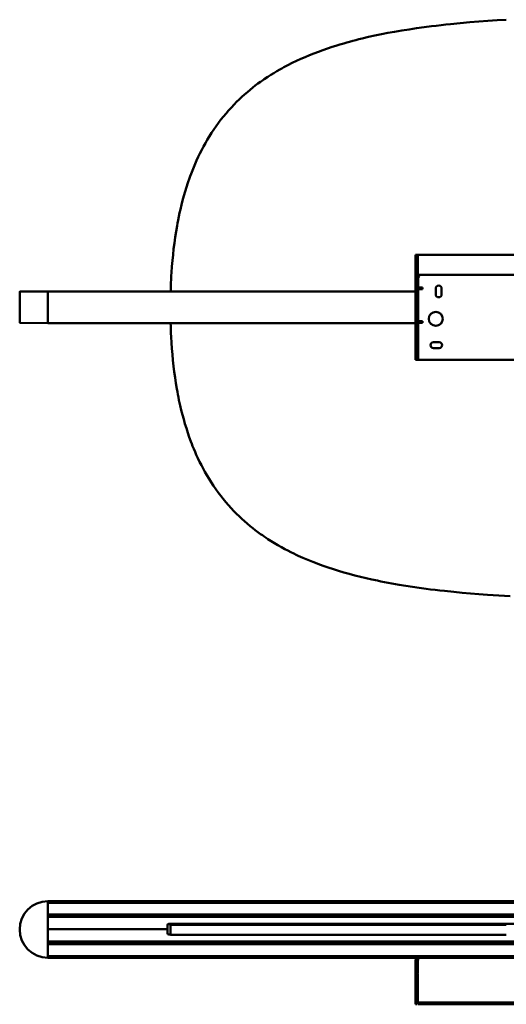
# Model space of a CAD drawing. Header units: millimetres. Extents: x 367 to 2412, y 755 to 2591.
# Tile 2 of 5: x 367 to 784, y 1744 to 2588. Entities that reach past the tile are written whole.
import ezdxf

# ---------------------------------------------------------------- set-up
doc = ezdxf.new("R2010")
doc.units = ezdxf.units.MM
doc.header["$LTSCALE"] = 10
doc.layers.add('Visibile (ISO)', color=7, linetype='Continuous', lineweight=50)

msp = doc.modelspace()

# ---------------------------------------------------------------- linework, layer by layer
at = {"layer": 'Visibile (ISO)'}
for p, q in [((731.88, 2584.13), (727.78, 2583.67)), ((736, 2584.56), (731.88, 2584.13)), ((744.22, 2585.37), (736, 2584.56)), ((752.48, 2586.11), (744.22, 2585.37)), ((760.24, 2586.74), (752.48, 2586.11)), ((768.05, 2587.32), (760.24, 2586.74)), ((775.88, 2587.85), (768.05, 2587.32)), ((783.75, 2588.33), (775.88, 2587.85)), ((676.63, 2575.84), (671.11, 2574.7)), ((682.19, 2576.93), (676.63, 2575.84)), ((687.78, 2577.95), (682.19, 2576.93)), ((694.09, 2579.03), (687.78, 2577.95)), ((700.44, 2580.04), (694.09, 2579.03)), ((706.83, 2580.99), (700.44, 2580.04)), ((713.25, 2581.88), (706.83, 2580.99)), ((719.71, 2582.71), (713.25, 2581.88)), ((723.74, 2583.2), (719.71, 2582.71)), ((727.78, 2583.67), (723.74, 2583.2)), ((644.38, 2568.04), (641.02, 2567.05)), ((646.9, 2568.76), (644.38, 2568.04)), ((649.45, 2569.46), (646.9, 2568.76)), ((652.07, 2570.17), (649.45, 2569.46)), ((654.71, 2570.86), (652.07, 2570.17)), ((657.45, 2571.55), (654.71, 2570.86)), ((660.19, 2572.22), (657.45, 2571.55)), ((665.63, 2573.49), (660.19, 2572.22)), ((671.11, 2574.7), (665.63, 2573.49)), ((618.79, 2559.43), (614.98, 2557.91)), ((622.63, 2560.89), (618.79, 2559.43)), ((626.51, 2562.31), (622.63, 2560.89)), ((630.43, 2563.67), (626.51, 2562.31)), ((634.37, 2564.98), (630.43, 2563.67)), ((637.69, 2566.03), (634.37, 2564.98)), ((641.02, 2567.05), (637.69, 2566.03)), ((600.16, 2551.24), (596.56, 2549.43)), ((603.8, 2553), (600.16, 2551.24)), ((607.49, 2554.69), (603.8, 2553)), ((611.22, 2556.33), (607.49, 2554.69)), ((614.98, 2557.91), (611.22, 2556.33)), ((584.34, 2542.57), (581.8, 2541)), ((586.91, 2544.11), (584.34, 2542.57)), ((589.5, 2545.61), (586.91, 2544.11)), ((591.25, 2546.59), (589.5, 2545.61)), ((593.01, 2547.55), (591.25, 2546.59)), ((596.56, 2549.43), (593.01, 2547.55)), ((570.79, 2533.47), (568.54, 2531.78)), ((573.07, 2535.13), (570.79, 2533.47)), ((574.6, 2536.22), (573.07, 2535.13)), ((576.15, 2537.29), (574.6, 2536.22)), ((579.29, 2539.39), (576.15, 2537.29)), ((581.8, 2541), (579.29, 2539.39)), ((561.73, 2526.28), (559.37, 2524.23)), ((564.12, 2528.28), (561.73, 2526.28)), ((566.32, 2530.05), (564.12, 2528.28)), ((568.54, 2531.78), (566.32, 2530.05)), ((552.54, 2517.81), (550.34, 2515.58)), ((554.77, 2519.99), (552.54, 2517.81)), ((557.05, 2522.13), (554.77, 2519.99)), ((559.37, 2524.23), (557.05, 2522.13)), ((543.45, 2507.97), (541.26, 2505.33)), ((545.7, 2510.56), (543.45, 2507.97)), ((548, 2513.1), (545.7, 2510.56)), ((550.34, 2515.58), (548, 2513.1)), ((537.04, 2499.89), (535, 2497.09)), ((539.12, 2502.64), (537.04, 2499.89)), ((541.26, 2505.33), (539.12, 2502.64)), ((531.1, 2491.35), (529.23, 2488.4)), ((533.02, 2494.24), (531.1, 2491.35)), ((535, 2497.09), (533.02, 2494.24)), ((527.41, 2485.4), (525.75, 2482.53)), ((529.23, 2488.4), (527.41, 2485.4)), ((522.58, 2476.66), (521.06, 2473.67)), ((524.14, 2479.62), (522.58, 2476.66)), ((525.75, 2482.53), (524.14, 2479.62)), ((518.18, 2467.57), (516.95, 2464.77)), ((519.6, 2470.64), (518.18, 2467.57)), ((521.06, 2473.67), (519.6, 2470.64)), ((514.6, 2459.09), (513.48, 2456.2)), ((515.75, 2461.94), (514.6, 2459.09)), ((516.95, 2464.77), (515.75, 2461.94)), ((512.05, 2452.31), (510.69, 2448.37)), ((512.76, 2454.26), (512.05, 2452.31)), ((513.48, 2456.2), (512.76, 2454.26)), ((508.34, 2440.96), (507.25, 2437.19)), ((509.49, 2444.68), (508.34, 2440.96)), ((510.69, 2448.37), (509.49, 2444.68)), ((506.22, 2433.39), (505.24, 2429.55)), ((507.25, 2437.19), (506.22, 2433.39)), ((504.31, 2425.68), (503.61, 2422.56)), ((505.24, 2429.55), (504.31, 2425.68)), ((502.31, 2416.26), (501.85, 2413.88)), ((502.94, 2419.42), (502.31, 2416.26)), ((503.61, 2422.56), (502.94, 2419.42)), ((500.6, 2406.67), (499.84, 2401.76)), ((501.42, 2411.49), (500.6, 2406.67)), ((501.85, 2413.88), (501.42, 2411.49)), ((499.84, 2401.76), (499.15, 2396.81)), ((498.53, 2391.82), (497.98, 2386.8)), ((499.15, 2396.81), (498.53, 2391.82)), ((497.5, 2381.75), (497.07, 2376.66)), ((497.98, 2386.8), (497.5, 2381.75)), ((705.78, 2386.75), (705.78, 2386.21)), ((705.78, 2386.75), (707.28, 2386.75)), ((705.78, 2368.55), (705.78, 2386.21)), ((707.28, 2386.21), (707.28, 2386.75)), ((707.28, 2386.21), (707.28, 2368.55)), ((707.71, 2385.18), (707.71, 2386.61)), ((707.78, 2386.75), (1083.78, 2386.75)), ((707.78, 2386.21), (707.78, 2369.55)), ((497.07, 2376.66), (496.71, 2371.54)), ((496.37, 2365.57), (496.23, 2362.54)), ((496.53, 2368.56), (496.37, 2365.57)), ((496.71, 2371.54), (496.53, 2368.56)), ((705.78, 2368.55), (705.78, 2296.75)), ((707.28, 2368.55), (705.78, 2368.55)), ((707.28, 2368.55), (707.28, 2296.75)), ((1083.78, 2369.55), (707.78, 2369.55)), ((707.78, 2369.55), (707.78, 2368.32)), ((707.78, 2368.32), (709.37, 2368.32)), ((708.27, 2365.84), (708.27, 2365.25)), ((708.27, 2358.75), (708.27, 2365.25)), ((496.11, 2359.5), (495.98, 2355.35)), ((496.23, 2362.54), (496.11, 2359.5)), ((708.27, 2358.75), (712.02, 2358.75)), ((708.27, 2329.75), (708.27, 2357.25)), ((711.27, 2357.25), (708.27, 2357.25)), ((712.02, 2357.25), (711.27, 2357.25)), ((712.02, 2358.75), (712.02, 2357.25)), ((723.27, 2352.75), (723.27, 2357.75)), ((728.27, 2357.75), (728.27, 2352.75)), ((366.53, 2328.61), (366.53, 2354.89)), ((366.78, 2355.14), (390.78, 2355.35)), ((390.78, 2355.35), (390.78, 2355.15)), ((390.78, 2355.35), (705.78, 2355.35)), ((390.78, 2328.35), (390.78, 2355.15)), ((390.78, 2355.1), (390.78, 2328.4)), ((390.78, 2328.15), (366.78, 2328.36)), ((390.78, 2328.35), (390.78, 2328.15)), ((705.78, 2328.15), (390.78, 2328.15)), ((495.94, 2328.15), (496.02, 2325.62)), ((496.02, 2325.62), (496.12, 2322.51)), ((496.12, 2322.51), (496.25, 2319.45)), ((708.27, 2329.75), (711.27, 2329.75)), ((708.27, 2299.75), (708.27, 2328.25)), ((712.02, 2328.25), (708.27, 2328.25)), ((711.27, 2329.75), (712.02, 2329.75)), ((712.02, 2329.75), (712.02, 2328.25)), ((496.25, 2319.45), (496.39, 2316.41)), ((496.39, 2316.41), (496.68, 2311.31)), ((496.68, 2311.31), (497.03, 2306.25)), ((497.03, 2306.25), (497.44, 2301.21)), ((721.24, 2311.75), (726.24, 2311.75)), ((726.24, 2306.75), (721.24, 2306.75)), ((497.44, 2301.21), (497.92, 2296.21)), ((708.27, 2299.75), (708.27, 2296.75)), ((497.92, 2296.21), (498.45, 2291.23)), ((498.45, 2291.23), (499.05, 2286.29)), ((707.28, 2296.75), (705.78, 2296.75)), ((708.27, 2296.75), (707.28, 2296.75)), ((1083.27, 2296.75), (708.27, 2296.75)), ((499.05, 2286.29), (499.72, 2281.39)), ((499.72, 2281.39), (500.46, 2276.52)), ((500.46, 2276.52), (501.27, 2271.69)), ((501.27, 2271.69), (501.7, 2269.29)), ((501.7, 2269.29), (502.15, 2266.9)), ((502.15, 2266.9), (502.62, 2264.53)), ((502.62, 2264.53), (503.11, 2262.16)), ((503.11, 2262.16), (503.61, 2259.81)), ((503.61, 2259.81), (504.13, 2257.46)), ((504.13, 2257.46), (505.08, 2253.47)), ((505.08, 2253.47), (506.07, 2249.52)), ((506.07, 2249.52), (507.13, 2245.6)), ((507.13, 2245.6), (508.25, 2241.73)), ((508.25, 2241.73), (509.42, 2237.89)), ((509.42, 2237.89), (510.65, 2234.09)), ((510.65, 2234.09), (511.95, 2230.34)), ((511.95, 2230.34), (513.35, 2226.49)), ((513.35, 2226.49), (514.08, 2224.59)), ((514.08, 2224.59), (514.82, 2222.7)), ((514.82, 2222.7), (515.84, 2220.2)), ((515.84, 2220.2), (516.89, 2217.72)), ((516.89, 2217.72), (517.97, 2215.26)), ((517.97, 2215.26), (519.36, 2212.22)), ((519.36, 2212.22), (520.8, 2209.22)), ((520.8, 2209.22), (522.29, 2206.26)), ((522.29, 2206.26), (523.82, 2203.34)), ((523.82, 2203.34), (525.4, 2200.46)), ((525.4, 2200.46), (527.03, 2197.62)), ((527.03, 2197.62), (528.86, 2194.57)), ((528.86, 2194.57), (530.75, 2191.56)), ((530.75, 2191.56), (532.69, 2188.61)), ((532.69, 2188.61), (534.69, 2185.71)), ((534.69, 2185.71), (536.74, 2182.86)), ((536.74, 2182.86), (538.86, 2180.07)), ((538.86, 2180.07), (541.02, 2177.33)), ((541.02, 2177.33), (543.24, 2174.64)), ((543.24, 2174.64), (545.52, 2172)), ((545.52, 2172), (547.85, 2169.42)), ((547.85, 2169.42), (550.23, 2166.9)), ((550.23, 2166.9), (552.44, 2164.65)), ((552.44, 2164.65), (554.69, 2162.45)), ((554.69, 2162.45), (556.98, 2160.3)), ((556.98, 2160.3), (559.31, 2158.19)), ((559.31, 2158.19), (561.68, 2156.12)), ((561.68, 2156.12), (564.09, 2154.1)), ((564.09, 2154.1), (566.3, 2152.33)), ((566.3, 2152.33), (568.53, 2150.58)), ((568.53, 2150.58), (570.8, 2148.88)), ((570.8, 2148.88), (573.09, 2147.21)), ((573.09, 2147.21), (574.63, 2146.12)), ((574.63, 2146.12), (576.17, 2145.05)), ((576.17, 2145.05), (577.76, 2143.98)), ((577.76, 2143.98), (579.35, 2142.93)), ((579.35, 2142.93), (582.2, 2141.11)), ((582.2, 2141.11), (585.08, 2139.34)), ((585.08, 2139.34), (588, 2137.61)), ((588, 2137.61), (590.96, 2135.93)), ((590.96, 2135.93), (593.95, 2134.3)), ((593.95, 2134.3), (596.47, 2132.98)), ((596.47, 2132.98), (599.01, 2131.69)), ((599.01, 2131.69), (601.57, 2130.43)), ((601.57, 2130.43), (603.49, 2129.51)), ((603.49, 2129.51), (605.42, 2128.61)), ((605.42, 2128.61), (607.4, 2127.71)), ((607.4, 2127.71), (609.4, 2126.82)), ((609.4, 2126.82), (612.21, 2125.61)), ((612.21, 2125.61), (615.05, 2124.43)), ((615.05, 2124.43), (617.91, 2123.28)), ((617.91, 2123.28), (620.07, 2122.44)), ((620.07, 2122.44), (622.24, 2121.61)), ((622.24, 2121.61), (626.62, 2120.02)), ((626.62, 2120.02), (631.04, 2118.49)), ((631.04, 2118.49), (635.5, 2117.02)), ((635.5, 2117.02), (640, 2115.62)), ((640, 2115.62), (644.54, 2114.27)), ((644.54, 2114.27), (649.12, 2112.98)), ((649.12, 2112.98), (653.87, 2111.72)), ((653.87, 2111.72), (658.65, 2110.51)), ((658.65, 2110.51), (663.47, 2109.36)), ((663.47, 2109.36), (668.32, 2108.26)), ((668.32, 2108.26), (673.21, 2107.22)), ((673.21, 2107.22), (676.21, 2106.6)), ((676.21, 2106.6), (679.22, 2106)), ((679.22, 2106), (682.37, 2105.4)), ((682.37, 2105.4), (685.54, 2104.81)), ((685.54, 2104.81), (691.77, 2103.72)), ((691.77, 2103.72), (697.53, 2102.77)), ((697.53, 2102.77), (703.32, 2101.88)), ((703.32, 2101.88), (709.14, 2101.04)), ((709.14, 2101.04), (714.99, 2100.25)), ((714.99, 2100.25), (718.85, 2099.75)), ((718.85, 2099.75), (722.72, 2099.28)), ((722.72, 2099.28), (726.72, 2098.81)), ((726.72, 2098.81), (730.73, 2098.36)), ((730.73, 2098.36), (738.67, 2097.53)), ((738.67, 2097.53), (745.85, 2096.84)), ((745.85, 2096.84), (753.07, 2096.2)), ((753.07, 2096.2), (760.32, 2095.61)), ((760.32, 2095.61), (767.6, 2095.07)), ((767.6, 2095.07), (772.48, 2094.74)), ((772.48, 2094.74), (777.36, 2094.42)), ((777.36, 2094.42), (787.16, 2093.84)), ((390.78, 1832.39), (390.78, 1832.19)), ((390.78, 1832.39), (1400.78, 1832.39)), ((390.78, 1832.19), (390.78, 1831.2)), ((390.78, 1784.14), (390.78, 1832.14)), ((1400.78, 1831), (390.78, 1831)), ((390.78, 1820.79), (1400.78, 1820.79)), ((390.78, 1820.59), (390.78, 1819.33)), ((1400.78, 1819.13), (390.78, 1819.13)), ((391.92, 1818.88), (390.78, 1818.89)), ((1399.78, 1818.88), (391.78, 1818.88)), ((390.78, 1808.38), (493.28, 1808.38)), ((390.78, 1808.38), (493.28, 1808.38)), ((493.28, 1808.38), (493.28, 1811.88)), ((493.28, 1804.88), (493.28, 1808.38)), ((758.64, 1812.59), (493.57, 1812.59)), ((494.28, 1812.88), (1297.28, 1812.88)), ((495.81, 1812.11), (495.78, 1812.11)), ((495.78, 1812.11), (495.78, 1803.88)), ((495.92, 1812.11), (495.81, 1812.11)), ((496.11, 1812.11), (495.92, 1812.11)), ((496.23, 1812.11), (496.11, 1812.11)), ((496.37, 1812.11), (496.23, 1812.11)), ((496.53, 1812.11), (496.37, 1812.11)), ((496.71, 1812.11), (496.53, 1812.11)), ((497.07, 1812.11), (496.71, 1812.11)), ((497.5, 1812.11), (497.07, 1812.11)), ((497.98, 1812.11), (497.5, 1812.11)), ((498.53, 1812.11), (497.98, 1812.11)), ((499.15, 1812.11), (498.53, 1812.11)), ((499.84, 1812.11), (499.15, 1812.11)), ((500.6, 1812.11), (499.84, 1812.11)), ((501.42, 1812.11), (500.6, 1812.11)), ((501.85, 1812.11), (501.42, 1812.11)), ((502.31, 1812.11), (501.85, 1812.11)), ((502.94, 1812.11), (502.31, 1812.11)), ((503.61, 1812.11), (502.94, 1812.11)), ((504.31, 1812.11), (503.61, 1812.11)), ((505.24, 1812.11), (504.31, 1812.11)), ((506.22, 1812.11), (505.24, 1812.11)), ((507.25, 1812.11), (506.22, 1812.11)), ((508.34, 1812.11), (507.25, 1812.11)), ((509.49, 1812.11), (508.34, 1812.11)), ((510.69, 1812.11), (509.49, 1812.11)), ((512.05, 1812.11), (510.69, 1812.11)), ((512.76, 1812.11), (512.05, 1812.11)), ((513.48, 1812.11), (512.76, 1812.11)), ((514.6, 1812.11), (513.48, 1812.11)), ((515.75, 1812.11), (514.6, 1812.11)), ((516.95, 1812.11), (515.75, 1812.11)), ((518.18, 1812.11), (516.95, 1812.11)), ((519.6, 1812.11), (518.18, 1812.11)), ((521.06, 1812.11), (519.6, 1812.11)), ((522.58, 1812.11), (521.06, 1812.11)), ((524.14, 1812.11), (522.58, 1812.11)), ((525.75, 1812.11), (524.14, 1812.11)), ((527.41, 1812.11), (525.75, 1812.11)), ((529.23, 1812.11), (527.41, 1812.11)), ((531.1, 1812.11), (529.23, 1812.11)), ((533.02, 1812.11), (531.1, 1812.11)), ((535, 1812.11), (533.02, 1812.11)), ((537.04, 1812.11), (535, 1812.11)), ((539.12, 1812.11), (537.04, 1812.11)), ((541.26, 1812.11), (539.12, 1812.11)), ((543.45, 1812.11), (541.26, 1812.11)), ((545.7, 1812.11), (543.45, 1812.11)), ((548, 1812.11), (545.7, 1812.11)), ((550.34, 1812.11), (548, 1812.11)), ((552.54, 1812.11), (550.34, 1812.11)), ((554.77, 1812.11), (552.54, 1812.11)), ((557.05, 1812.11), (554.77, 1812.11)), ((559.37, 1812.11), (557.05, 1812.11)), ((561.73, 1812.11), (559.37, 1812.11)), ((564.12, 1812.11), (561.73, 1812.11)), ((566.32, 1812.11), (564.12, 1812.11)), ((568.54, 1812.11), (566.32, 1812.11)), ((570.79, 1812.11), (568.54, 1812.11)), ((573.07, 1812.11), (570.79, 1812.11)), ((574.6, 1812.11), (573.07, 1812.11)), ((576.15, 1812.11), (574.6, 1812.11)), ((579.29, 1812.11), (576.15, 1812.11)), ((581.8, 1812.11), (579.29, 1812.11)), ((584.34, 1812.11), (581.8, 1812.11)), ((586.91, 1812.11), (584.34, 1812.11)), ((589.5, 1812.11), (586.91, 1812.11)), ((591.25, 1812.11), (589.5, 1812.11)), ((593.01, 1812.11), (591.25, 1812.11)), ((596.56, 1812.11), (593.01, 1812.11)), ((600.16, 1812.11), (596.56, 1812.11)), ((603.8, 1812.11), (600.16, 1812.11)), ((607.49, 1812.11), (603.8, 1812.11)), ((611.22, 1812.11), (607.49, 1812.11)), ((614.98, 1812.11), (611.22, 1812.11)), ((618.79, 1812.11), (614.98, 1812.11)), ((622.63, 1812.11), (618.79, 1812.11)), ((626.51, 1812.11), (622.63, 1812.11)), ((630.43, 1812.11), (626.51, 1812.11)), ((634.37, 1812.11), (630.43, 1812.11)), ((637.69, 1812.11), (634.37, 1812.11)), ((641.02, 1812.11), (637.69, 1812.11)), ((644.38, 1812.11), (641.02, 1812.11)), ((646.9, 1812.11), (644.38, 1812.11)), ((649.45, 1812.11), (646.9, 1812.11)), ((652.07, 1812.11), (649.45, 1812.11)), ((654.71, 1812.11), (652.07, 1812.11)), ((657.45, 1812.11), (654.71, 1812.11)), ((660.19, 1812.11), (657.45, 1812.11)), ((665.63, 1812.11), (660.19, 1812.11)), ((671.11, 1812.11), (665.63, 1812.11)), ((676.63, 1812.11), (671.11, 1812.11)), ((682.19, 1812.11), (676.63, 1812.11)), ((687.78, 1812.11), (682.19, 1812.11)), ((694.09, 1812.11), (687.78, 1812.11)), ((700.44, 1812.11), (694.09, 1812.11)), ((706.83, 1812.11), (700.44, 1812.11)), ((713.25, 1812.11), (706.83, 1812.11)), ((719.71, 1812.11), (713.25, 1812.11)), ((723.74, 1812.11), (719.71, 1812.11)), ((727.78, 1812.11), (723.74, 1812.11)), ((731.88, 1812.11), (727.78, 1812.11)), ((736, 1812.11), (731.88, 1812.11)), ((744.22, 1812.11), (736, 1812.11)), ((752.48, 1812.11), (744.22, 1812.11)), ((760.24, 1812.11), (752.48, 1812.11)), ((759.28, 1812.36), (759.28, 1812.36)), ((778.78, 1812.36), (759.28, 1812.36)), ((768.05, 1812.11), (760.24, 1812.11)), ((775.88, 1812.11), (768.05, 1812.11)), ((783.75, 1812.11), (775.88, 1812.11)), ((780.78, 1812.59), (779.42, 1812.59)), ((495.96, 1803.88), (494.28, 1803.88)), ((496.11, 1803.61), (495.96, 1803.61)), ((496.23, 1803.61), (496.11, 1803.61)), ((496.37, 1803.61), (496.23, 1803.61)), ((496.53, 1803.61), (496.37, 1803.61)), ((496.71, 1803.61), (496.53, 1803.61)), ((497.07, 1803.61), (496.71, 1803.61)), ((497.5, 1803.61), (497.07, 1803.61)), ((497.98, 1803.61), (497.5, 1803.61)), ((498.53, 1803.61), (497.98, 1803.61)), ((499.15, 1803.61), (498.53, 1803.61)), ((499.84, 1803.61), (499.15, 1803.61)), ((500.6, 1803.61), (499.84, 1803.61)), ((501.42, 1803.61), (500.6, 1803.61)), ((501.85, 1803.61), (501.42, 1803.61)), ((502.31, 1803.61), (501.85, 1803.61)), ((502.94, 1803.61), (502.31, 1803.61)), ((503.61, 1803.61), (502.94, 1803.61)), ((504.31, 1803.61), (503.61, 1803.61)), ((505.24, 1803.61), (504.31, 1803.61)), ((506.22, 1803.61), (505.24, 1803.61)), ((507.25, 1803.61), (506.22, 1803.61)), ((508.34, 1803.61), (507.25, 1803.61)), ((509.49, 1803.61), (508.34, 1803.61)), ((510.69, 1803.61), (509.49, 1803.61)), ((512.05, 1803.61), (510.69, 1803.61)), ((512.76, 1803.61), (512.05, 1803.61)), ((513.48, 1803.61), (512.76, 1803.61)), ((514.6, 1803.61), (513.48, 1803.61)), ((515.75, 1803.61), (514.6, 1803.61)), ((516.95, 1803.61), (515.75, 1803.61)), ((518.18, 1803.61), (516.95, 1803.61)), ((519.6, 1803.61), (518.18, 1803.61)), ((521.06, 1803.61), (519.6, 1803.61)), ((522.58, 1803.61), (521.06, 1803.61)), ((524.14, 1803.61), (522.58, 1803.61)), ((525.75, 1803.61), (524.14, 1803.61)), ((527.41, 1803.61), (525.75, 1803.61)), ((529.23, 1803.61), (527.41, 1803.61)), ((531.1, 1803.61), (529.23, 1803.61)), ((533.02, 1803.61), (531.1, 1803.61)), ((535, 1803.61), (533.02, 1803.61)), ((537.04, 1803.61), (535, 1803.61)), ((539.12, 1803.61), (537.04, 1803.61)), ((541.26, 1803.61), (539.12, 1803.61)), ((543.45, 1803.61), (541.26, 1803.61)), ((545.7, 1803.61), (543.45, 1803.61)), ((548, 1803.61), (545.7, 1803.61)), ((550.34, 1803.61), (548, 1803.61)), ((552.54, 1803.61), (550.34, 1803.61)), ((554.77, 1803.61), (552.54, 1803.61)), ((557.05, 1803.61), (554.77, 1803.61)), ((559.37, 1803.61), (557.05, 1803.61)), ((561.73, 1803.61), (559.37, 1803.61)), ((564.12, 1803.61), (561.73, 1803.61)), ((566.32, 1803.61), (564.12, 1803.61)), ((568.54, 1803.61), (566.32, 1803.61)), ((570.79, 1803.61), (568.54, 1803.61)), ((573.07, 1803.61), (570.79, 1803.61)), ((574.6, 1803.61), (573.07, 1803.61)), ((576.15, 1803.61), (574.6, 1803.61)), ((579.29, 1803.61), (576.15, 1803.61)), ((581.8, 1803.61), (579.29, 1803.61)), ((584.34, 1803.61), (581.8, 1803.61)), ((586.91, 1803.61), (584.34, 1803.61)), ((589.5, 1803.61), (586.91, 1803.61)), ((591.25, 1803.61), (589.5, 1803.61)), ((593.01, 1803.61), (591.25, 1803.61)), ((596.56, 1803.61), (593.01, 1803.61)), ((600.16, 1803.61), (596.56, 1803.61)), ((603.8, 1803.61), (600.16, 1803.61)), ((607.49, 1803.61), (603.8, 1803.61)), ((611.22, 1803.61), (607.49, 1803.61)), ((614.98, 1803.61), (611.22, 1803.61)), ((618.79, 1803.61), (614.98, 1803.61)), ((622.63, 1803.61), (618.79, 1803.61)), ((626.51, 1803.61), (622.63, 1803.61)), ((630.43, 1803.61), (626.51, 1803.61)), ((634.37, 1803.61), (630.43, 1803.61)), ((637.69, 1803.61), (634.37, 1803.61)), ((641.02, 1803.61), (637.69, 1803.61)), ((644.38, 1803.61), (641.02, 1803.61)), ((646.9, 1803.61), (644.38, 1803.61)), ((649.45, 1803.61), (646.9, 1803.61)), ((652.07, 1803.61), (649.45, 1803.61)), ((654.71, 1803.61), (652.07, 1803.61)), ((657.45, 1803.61), (654.71, 1803.61)), ((660.19, 1803.61), (657.45, 1803.61)), ((665.63, 1803.61), (660.19, 1803.61)), ((671.11, 1803.61), (665.63, 1803.61)), ((676.63, 1803.61), (671.11, 1803.61)), ((682.19, 1803.61), (676.63, 1803.61)), ((687.78, 1803.61), (682.19, 1803.61)), ((694.09, 1803.61), (687.78, 1803.61)), ((700.44, 1803.61), (694.09, 1803.61)), ((706.83, 1803.61), (700.44, 1803.61)), ((713.25, 1803.61), (706.83, 1803.61)), ((719.71, 1803.61), (713.25, 1803.61)), ((723.74, 1803.61), (719.71, 1803.61)), ((727.78, 1803.61), (723.74, 1803.61)), ((731.88, 1803.61), (727.78, 1803.61)), ((736, 1803.61), (731.88, 1803.61)), ((744.22, 1803.61), (736, 1803.61)), ((752.48, 1803.61), (744.22, 1803.61)), ((760.24, 1803.61), (752.48, 1803.61)), ((768.05, 1803.61), (760.24, 1803.61)), ((775.88, 1803.61), (768.05, 1803.61)), ((783.75, 1803.61), (775.88, 1803.61)), ((390.78, 1797.39), (400.58, 1797.48)), ((390.78, 1797.15), (1400.78, 1797.15)), ((390.78, 1796.95), (390.78, 1795.7)), ((1400.78, 1795.5), (390.78, 1795.5)), ((1399.78, 1797.88), (391.78, 1797.88)), ((400.78, 1797.68), (400.78, 1797.88)), ((390.78, 1785.29), (1400.78, 1785.29)), ((390.78, 1785.09), (390.78, 1784.09)), ((390.78, 1784.09), (390.78, 1783.89)), ((708.78, 1783.89), (390.78, 1783.89)), ((708.78, 1783.89), (708.78, 1783.43)), ((708.78, 1783.89), (709.74, 1783.89)), ((709.74, 1783.89), (1081.82, 1783.89)), ((705.78, 1780.89), (705.78, 1770.84)), ((707.28, 1780.89), (705.78, 1780.89)), ((707.28, 1780.89), (707.28, 1770.84)), ((707.78, 1780.89), (707.78, 1770.84)), ((705.78, 1770.84), (705.78, 1769.12)), ((705.78, 1743.89), (705.78, 1769.12)), ((707.28, 1769.12), (707.28, 1770.84)), ((707.28, 1769.12), (707.28, 1743.89)), ((707.71, 1769.92), (707.71, 1770.38)), ((707.78, 1769.12), (707.78, 1745.32)), ((707.28, 1743.89), (705.78, 1743.89)), ((1083.78, 1745.32), (707.78, 1745.32)), ((708.27, 1745.32), (708.27, 1744.37)), ((708.27, 1744.37), (708.27, 1743.95)), ((708.27, 1743.95), (708.27, 1743.89)), ((708.27, 1743.89), (1083.27, 1743.89))]:
    msp.add_line(p, q, dxfattribs=at)
msp.add_circle((723.27, 2331.75), 6, dxfattribs=at)
for centre, radius, start, end in [((725.77, 2357.75), 2.5, 0, 180), ((366.78, 2354.89), 0.25, 90.5, 180), ((725.77, 2352.75), 2.5, 180, 0), ((366.78, 2328.61), 0.25, 180, 269.5), ((721.24, 2309.25), 2.5, 90, 270), ((726.24, 2309.25), 2.5, 270, 90), ((390.78, 1808.14), 24.25, 90, 270), ((391.78, 1817.88), 1, 90, 180), ((494.28, 1811.88), 1, 90, 180), ((759.28, 1813.36), 1, 208.67363, 270), ((759.28, 1813.36), 1, 230.3377, 270), ((778.78, 1813.36), 1, 270, 331.32637), ((391.78, 1798.88), 1, 180, 270), ((494.28, 1804.88), 1, 180, 270), ((400.58, 1797.68), 0.2, 270.5, 0), ((759.28, 1798.11), 1, 193.28646, 253.70294)]:
    msp.add_arc(centre, radius, start, end, dxfattribs=at)
for centre, major_axis, ratio, start_param, end_param in [((713.27, 2366.52), (5, 0), 0.573576, 2.435729, 2.714514), ((780.78, 1814.11), (0, -2), 0.000032, 5.374661, 6.283185), ((713.27, 1743.48), (5, 0), 0.819152, 2.674938, 2.714514)]:
    msp.add_ellipse(centre, major_axis=major_axis, ratio=ratio, start_param=start_param, end_param=end_param, dxfattribs=at)
for points, knots in [([(707.71, 2385.57), (707.57, 2385.84), (707.45, 2386.09), (707.38, 2386.3), (707.31, 2386.48), (707.28, 2386.63), (707.28, 2386.75)], [0.5254852, 0.5254852, 0.5254852, 0.5254852, 0.7838691, 0.7838691, 0.7838691, 1, 1, 1, 1]), ([(708.27, 2365.84), (708.27, 2365.92), (708.27, 2365.99), (708.28, 2366.25), (708.29, 2366.45), (708.34, 2366.82), (708.38, 2366.99), (708.5, 2367.36), (708.59, 2367.55), (708.72, 2367.71)], [2.4312271, 2.4312271, 2.4312271, 2.4312271, 2.4539443, 2.4539443, 2.512012, 2.512012, 2.5700797, 2.5700797, 2.6558897, 2.6558897, 2.6558897, 2.6558897]), ([(706.99, 1783.31), (707.03, 1783.33), (707.07, 1783.36), (707.1, 1783.38), (707.6, 1783.72), (708.19, 1783.89), (708.78, 1783.89)], [-0.4257437, -0.4257437, -0.4257437, -0.4257437, -0.3972111, -0.3972111, -0.3972111, 0, 0, 0, 0]), ([(707.89, 1782.1), (707.67, 1781.94), (707.48, 1781.71), (707.38, 1781.43), (707.31, 1781.26), (707.28, 1781.08), (707.28, 1780.89)], [0.4257437, 0.4257437, 0.4257437, 0.4257437, 0.7838691, 0.7838691, 0.7838691, 1, 1, 1, 1]), ([(708.78, 1783.43), (708.57, 1783.21), (708.37, 1782.93), (708.21, 1782.57), (708.16, 1782.46), (708.11, 1782.34), (708.07, 1782.21)], [-0.626759, -0.626759, -0.626759, -0.626759, -0.3602766, -0.3602766, -0.3602766, -0.2742272, -0.2742272, -0.2742272, -0.2742272]), ([(708.27, 1743.95), (708.27, 1743.97), (708.27, 1743.99), (708.28, 1744.06), (708.29, 1744.13), (708.34, 1744.33), (708.38, 1744.44), (708.5, 1744.74), (708.59, 1744.95), (708.72, 1745.17)], [2.4312271, 2.4312271, 2.4312271, 2.4312271, 2.4539443, 2.4539443, 2.512012, 2.512012, 2.5700797, 2.5700797, 2.6558897, 2.6558897, 2.6558897, 2.6558897])]:
    msp.add_open_spline(points, degree=3, knots=knots, dxfattribs=at)
for points in [[(707.78, 2386.21), (707.69, 2386.56), (707.69, 2386.75), (707.78, 2386.75)], [(707.71, 2385.18), (707.71, 2385.13), (707.73, 2385.07), (707.78, 2384.98)], [(705.78, 1780.89), (705.78, 1781.89), (706.29, 1782.78), (706.99, 1783.31)], [(708.07, 1782.21), (707.92, 1781.81), (707.82, 1781.36), (707.78, 1780.89)], [(708.07, 1782.21), (708, 1782.18), (707.94, 1782.14), (707.89, 1782.1)], [(708.78, 1783.43), (708.8, 1783.45), (708.82, 1783.47), (708.84, 1783.49)], [(708.84, 1783.49), (709.12, 1783.76), (709.43, 1783.89), (709.74, 1783.89)], [(707.78, 1769.12), (707.69, 1769.62), (707.69, 1770.23), (707.78, 1770.84)], [(707.78, 1770.84), (707.74, 1770.69), (707.71, 1770.53), (707.71, 1770.38)]]:
    msp.add_open_spline(points, degree=3, dxfattribs=at)

doc.saveas('drawing.dxf')
